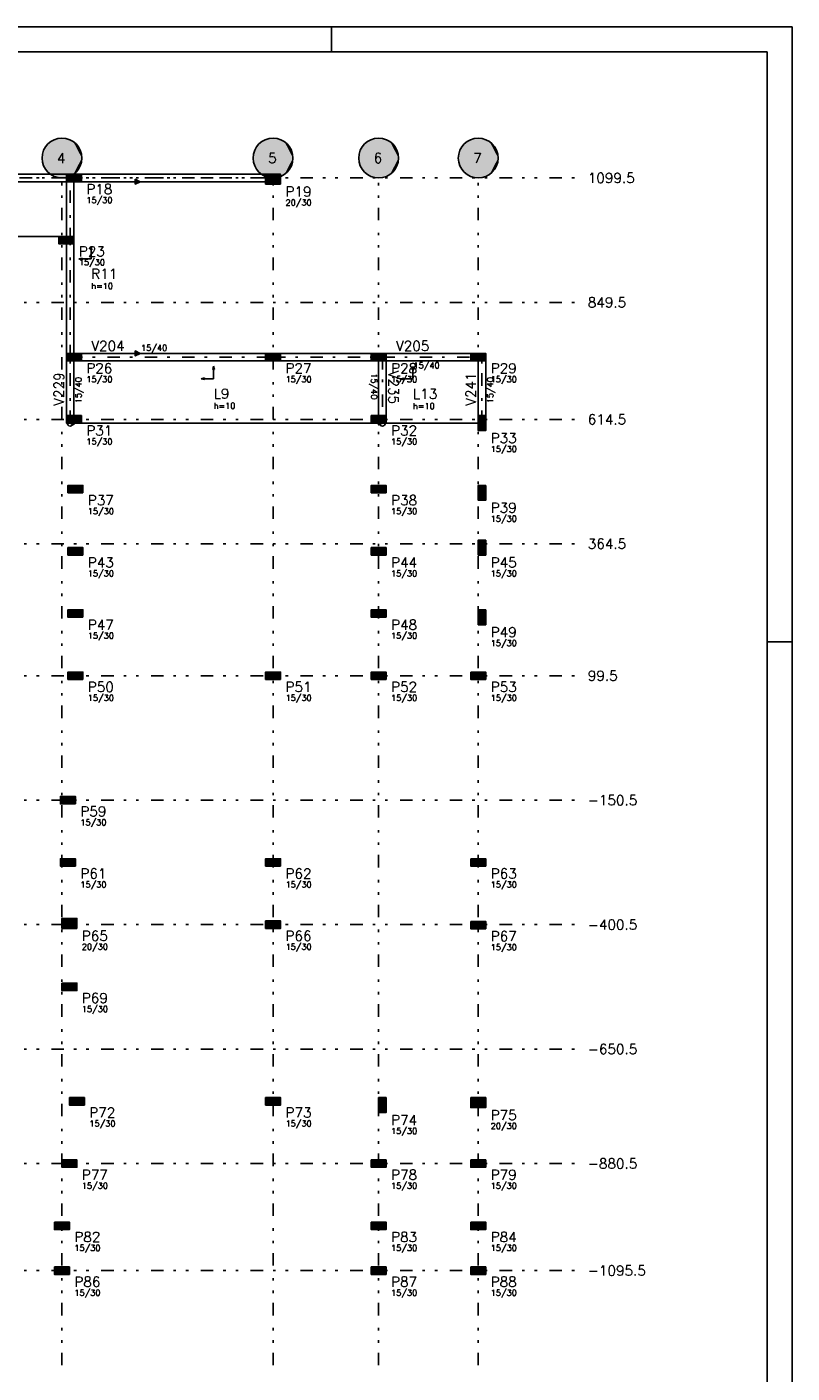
# Model space of a CAD drawing. Extents: x 0 to 119, y 0 to 84.
# Tile 7 of 7: x 88 to 119, y 30 to 84. Entities that reach past the tile are written whole.
import ezdxf

# ---------------------------------------------------------------- set-up
doc = ezdxf.new("R2010")
doc.units = 0
doc.header["$MEASUREMENT"] = 0
doc.linetypes.add('ESTILO_TQS_0003', pattern=[1.5, 0.5, -0.4, 0.1, -0.5])
doc.linetypes.add('ESTILO_TQS_0004', pattern=[2, 0.5, -0.4, 0.1, -0.4, 0.1, -0.5])
for name, color, linetype in [('1', 1, 'CONTINUOUS'), ('2', 2, 'CONTINUOUS'), ('3', 3, 'CONTINUOUS'), ('4', 4, 'CONTINUOUS'), ('6', 6, 'CONTINUOUS'), ('8', 8, 'CONTINUOUS'), ('9', 9, 'CONTINUOUS')]:
    doc.layers.add(name, color=color, linetype=linetype)
doc.styles.get("Standard").update_dxf_attribs({"font": 'ROMANS.SHX'})

msp = doc.modelspace()

# ---------------------------------------------------------------- linework, layer by layer
at = {"layer": '1', "linetype": 'Continuous'}
for points in [[(89.75626, 78.18257), (82.17626, 78.18257)], [(82.17626, 77.88257), (89.75626, 77.88257)], [(89.75626, 77.88257), (89.75626, 75.68257)], [(89.83126, 77.88257), (89.98126, 77.88257), (89.90626, 78.03257), (89.83126, 77.88257)], [(90.05626, 77.95757), (90.05626, 78.10757), (89.90626, 78.03257), (90.05626, 77.95757)], [(90.05626, 75.68257), (90.05626, 77.88257)], [(97.75626, 78.18257), (90.35626, 78.18257)], [(90.35626, 77.88257), (97.75626, 77.88257)], [(92.722927, 77.88257), (92.522927, 77.98257), (92.522927, 77.78257), (92.722927, 77.88257)], [(97.98126, 77.88257), (98.13126, 77.88257), (98.05626, 78.03257), (97.98126, 77.88257)], [(89.75626, 75.38257), (89.75626, 70.98257)], [(90.05626, 75.45757), (90.05626, 75.60757), (89.90626, 75.53257), (90.05626, 75.45757)], [(90.05626, 70.98257), (90.05626, 75.38257)], [(90.05626, 70.75757), (90.05626, 70.90757), (89.90626, 70.83257), (90.05626, 70.75757)], [(97.75626, 70.98257), (90.35626, 70.98257)], [(92.722927, 70.98257), (92.522927, 71.08257), (92.522927, 70.88257), (92.722927, 70.98257)], [(101.99626, 70.98257), (98.35626, 70.98257)], [(102.29626, 70.90757), (102.29626, 70.75757), (102.44626, 70.83257), (102.29626, 70.90757)], [(105.99626, 70.98257), (102.59626, 70.98257)], [(106.59626, 70.75757), (106.59626, 70.90757), (106.44626, 70.83257), (106.59626, 70.75757)], [(89.75626, 70.68257), (89.75626, 68.48257)], [(89.83126, 70.68257), (89.98126, 70.68257), (89.90626, 70.83257), (89.83126, 70.68257)], [(90.05626, 68.48257), (90.05626, 70.68257)], [(90.35626, 70.68257), (97.75626, 70.68257)], [(97.98126, 70.68257), (98.13126, 70.68257), (98.05626, 70.83257), (97.98126, 70.68257)], [(98.35626, 70.68257), (101.99626, 70.68257)], [(102.29626, 70.68257), (102.29626, 68.48257)], [(102.37126, 70.68257), (102.52126, 70.68257), (102.44626, 70.83257), (102.37126, 70.68257)], [(102.37126, 70.68257), (102.52126, 70.68257), (102.44626, 70.83257), (102.37126, 70.68257)], [(102.59626, 68.48257), (102.59626, 70.68257)], [(102.59626, 70.68257), (105.99626, 70.68257)], [(106.29626, 70.68257), (106.29626, 68.48257)], [(106.37126, 70.68257), (106.52126, 70.68257), (106.44626, 70.83257), (106.37126, 70.68257)], [(106.59626, 68.48257), (106.59626, 70.68257)], [(90.05626, 68.10757), (90.05626, 68.25757), (89.90626, 68.18257), (90.05626, 68.10757)], [(102.29626, 68.25757), (102.29626, 68.10757), (102.44626, 68.18257), (102.29626, 68.25757)], [(106.59626, 68.10757), (106.59626, 68.25757), (106.44626, 68.18257), (106.59626, 68.10757)]]:
    msp.add_lwpolyline(points, dxfattribs=at)
for centre in [(89.90626, 78.03257), (89.90626, 78.03257), (98.05626, 78.03257), (89.90626, 75.53257), (89.90626, 70.83257), (89.90626, 70.83257), (98.05626, 70.83257), (102.44626, 70.83257), (102.44626, 70.83257), (102.44626, 70.83257), (106.44626, 70.83257), (106.44626, 70.83257), (89.90626, 68.18257), (102.44626, 68.18257), (106.44626, 68.18257)]:
    msp.add_circle(centre, 0.12, dxfattribs=at)
at = {"layer": '2', "linetype": 'Continuous'}
for centre in [(89.57626, 78.83257), (98.05626, 78.83257), (102.29626, 78.83257), (106.29626, 78.83257)]:
    msp.add_circle(centre, 0.8, dxfattribs=at)
at = {"layer": '6', "linetype": 'Continuous'}
for points in [[(90.35626, 77.88257), (90.35626, 78.18257), (89.75626, 78.18257), (89.75626, 77.88257), (90.35626, 77.88257)], [(98.35626, 77.78257), (98.35626, 78.18257), (97.75626, 78.18257), (97.75626, 77.78257), (98.35626, 77.78257)], [(90.05626, 75.38257), (90.05626, 75.68257), (89.45626, 75.68257), (89.45626, 75.38257), (90.05626, 75.38257)], [(90.35626, 70.68257), (90.35626, 70.98257), (89.75626, 70.98257), (89.75626, 70.68257), (90.35626, 70.68257)], [(98.35626, 70.68257), (98.35626, 70.98257), (97.75626, 70.98257), (97.75626, 70.68257), (98.35626, 70.68257)], [(102.59626, 70.68257), (102.59626, 70.98257), (101.99626, 70.98257), (101.99626, 70.68257), (102.59626, 70.68257)], [(106.59626, 70.68257), (106.59626, 70.98257), (105.99626, 70.98257), (105.99626, 70.68257), (106.59626, 70.68257)], [(90.35626, 68.18257), (90.35626, 68.48257), (89.75626, 68.48257), (89.75626, 68.18257), (90.35626, 68.18257)], [(102.59626, 68.18257), (102.59626, 68.48257), (101.99626, 68.48257), (101.99626, 68.18257), (102.59626, 68.18257)], [(106.59626, 68.48257), (106.29626, 68.48257), (106.29626, 67.88257), (106.59626, 67.88257), (106.59626, 68.48257)], [(90.41626, 65.38257), (90.41626, 65.68257), (89.81626, 65.68257), (89.81626, 65.38257), (90.41626, 65.38257)], [(102.59626, 65.38257), (102.59626, 65.68257), (101.99626, 65.68257), (101.99626, 65.38257), (102.59626, 65.38257)], [(106.59626, 65.68257), (106.29626, 65.68257), (106.29626, 65.08257), (106.59626, 65.08257), (106.59626, 65.68257)], [(106.59626, 63.48257), (106.29626, 63.48257), (106.29626, 62.88257), (106.59626, 62.88257), (106.59626, 63.48257)], [(90.41626, 62.88257), (90.41626, 63.18257), (89.81626, 63.18257), (89.81626, 62.88257), (90.41626, 62.88257)], [(102.59626, 62.88257), (102.59626, 63.18257), (101.99626, 63.18257), (101.99626, 62.88257), (102.59626, 62.88257)], [(90.41626, 60.38257), (90.41626, 60.68257), (89.81626, 60.68257), (89.81626, 60.38257), (90.41626, 60.38257)], [(102.59626, 60.38257), (102.59626, 60.68257), (101.99626, 60.68257), (101.99626, 60.38257), (102.59626, 60.38257)], [(106.59626, 60.68257), (106.29626, 60.68257), (106.29626, 60.08257), (106.59626, 60.08257), (106.59626, 60.68257)], [(90.41626, 57.88257), (90.41626, 58.18257), (89.81626, 58.18257), (89.81626, 57.88257), (90.41626, 57.88257)], [(98.35626, 57.88257), (98.35626, 58.18257), (97.75626, 58.18257), (97.75626, 57.88257), (98.35626, 57.88257)], [(102.59626, 57.88257), (102.59626, 58.18257), (101.99626, 58.18257), (101.99626, 57.88257), (102.59626, 57.88257)], [(105.99626, 58.18257), (105.99626, 57.88257), (106.59626, 57.88257), (106.59626, 58.18257), (105.99626, 58.18257)], [(90.11626, 52.88257), (90.11626, 53.18257), (89.51626, 53.18257), (89.51626, 52.88257), (90.11626, 52.88257)], [(90.11626, 50.38257), (90.11626, 50.68257), (89.51626, 50.68257), (89.51626, 50.38257), (90.11626, 50.38257)], [(98.35626, 50.38257), (98.35626, 50.68257), (97.75626, 50.68257), (97.75626, 50.38257), (98.35626, 50.38257)], [(105.99626, 50.68257), (105.99626, 50.38257), (106.59626, 50.38257), (106.59626, 50.68257), (105.99626, 50.68257)], [(90.17626, 47.88257), (90.17626, 48.28257), (89.57626, 48.28257), (89.57626, 47.88257), (90.17626, 47.88257)], [(97.75626, 48.18257), (97.75626, 47.88257), (98.35626, 47.88257), (98.35626, 48.18257), (97.75626, 48.18257)], [(105.99626, 48.164934), (105.99626, 47.864934), (106.59626, 47.864934), (106.59626, 48.164934), (105.99626, 48.164934)], [(89.57626, 45.68257), (89.57626, 45.38257), (90.17626, 45.38257), (90.17626, 45.68257), (89.57626, 45.68257)], [(89.87626, 41.08257), (89.87626, 40.78257), (90.47626, 40.78257), (90.47626, 41.08257), (89.87626, 41.08257)], [(97.75626, 41.08257), (97.75626, 40.78257), (98.35626, 40.78257), (98.35626, 41.08257), (97.75626, 41.08257)], [(102.59626, 41.08257), (102.29626, 41.08257), (102.29626, 40.48257), (102.59626, 40.48257), (102.59626, 41.08257)], [(105.99626, 41.08257), (105.99626, 40.68257), (106.59626, 40.68257), (106.59626, 41.08257), (105.99626, 41.08257)], [(89.57626, 38.58257), (89.57626, 38.28257), (90.17626, 38.28257), (90.17626, 38.58257), (89.57626, 38.58257)], [(101.99626, 38.58257), (101.99626, 38.28257), (102.59626, 38.28257), (102.59626, 38.58257), (101.99626, 38.58257)], [(105.99626, 38.58257), (105.99626, 38.28257), (106.59626, 38.28257), (106.59626, 38.58257), (105.99626, 38.58257)], [(89.27626, 36.08257), (89.27626, 35.78257), (89.87626, 35.78257), (89.87626, 36.08257), (89.27626, 36.08257)], [(101.99626, 36.08257), (101.99626, 35.78257), (102.59626, 35.78257), (102.59626, 36.08257), (101.99626, 36.08257)], [(105.99626, 36.08257), (105.99626, 35.78257), (106.59626, 35.78257), (106.59626, 36.08257), (105.99626, 36.08257)], [(89.27626, 34.28257), (89.27626, 33.98257), (89.87626, 33.98257), (89.87626, 34.28257), (89.27626, 34.28257)], [(101.99626, 34.28257), (101.99626, 33.98257), (102.59626, 33.98257), (102.59626, 34.28257), (101.99626, 34.28257)], [(105.99626, 34.28257), (105.99626, 33.98257), (106.59626, 33.98257), (106.59626, 34.28257), (105.99626, 34.28257)]]:
    msp.add_lwpolyline(points, dxfattribs=at)
at = {"layer": '8', "linetype": 'Continuous'}
for p, q in [((0, 84.099998), (118.900002, 84.099998)), ((100.400002, 83.099998), (100.400002, 84.099998)), ((118.900002, 0), (118.900002, 84.099998)), ((2.5, 83.099998), (117.900002, 83.099998)), ((117.900002, 1), (117.900002, 83.099998)), ((90.05626, 78.03257), (90.05626, 78.03257)), ((90.05626, 77.88257), (98.05626, 77.88257)), ((98.05626, 77.98257), (98.05626, 77.98257)), ((73.69626, 75.68257), (89.75626, 75.68257)), ((89.75626, 75.53257), (89.75626, 75.53257)), ((90.752689, 75.279174), (90.7218, 75.146766)), ((90.752689, 75.279174), (90.783577, 75.146766)), ((90.252689, 74.779174), (90.385097, 74.810059)), ((90.252689, 74.779174), (90.385097, 74.748288)), ((90.385097, 74.748288), (90.385097, 74.810059)), ((90.385097, 74.779174), (90.752689, 74.779174)), ((90.7218, 75.146766), (90.783577, 75.146766)), ((90.752689, 75.146766), (90.752689, 74.779174)), ((90.05626, 70.98257), (98.05626, 70.98257)), ((90.05626, 70.83257), (90.05626, 70.83257)), ((95.66989, 70.46561), (95.639002, 70.333202)), ((95.639002, 70.333202), (95.700779, 70.333202)), ((95.66989, 70.46561), (95.700779, 70.333202)), ((95.66989, 70.333202), (95.66989, 69.96561)), ((98.05626, 70.83257), (98.05626, 70.83257)), ((102.29626, 70.83257), (102.29626, 70.83257)), ((103.674374, 70.455975), (103.643486, 70.323567)), ((103.643486, 70.323567), (103.705263, 70.323567)), ((103.674374, 70.455975), (103.705263, 70.323567)), ((103.674374, 70.323567), (103.674374, 69.955975)), ((106.29626, 70.83257), (106.29626, 70.83257)), ((95.16989, 69.96561), (95.302298, 69.996495)), ((95.16989, 69.96561), (95.302298, 69.934724)), ((95.302298, 69.934724), (95.302298, 69.996495)), ((95.302298, 69.96561), (95.66989, 69.96561)), ((103.174374, 69.955975), (103.306782, 69.986861)), ((103.174374, 69.955975), (103.306782, 69.92509)), ((103.306782, 69.92509), (103.306782, 69.986861)), ((103.306782, 69.955975), (103.674374, 69.955975)), ((90.05626, 68.33257), (90.05626, 68.33257)), ((90.05626, 68.18257), (102.29626, 68.18257)), ((102.29626, 68.33257), (102.29626, 68.33257)), ((102.59626, 68.18257), (106.29626, 68.18257)), ((106.44626, 68.18257), (106.44626, 68.18257)), ((90.11626, 65.53257), (90.11626, 65.53257)), ((102.29626, 65.53257), (102.29626, 65.53257)), ((106.44626, 65.38257), (106.44626, 65.38257)), ((90.11626, 63.03257), (90.11626, 63.03257)), ((102.29626, 63.03257), (102.29626, 63.03257)), ((106.44626, 63.18257), (106.44626, 63.18257)), ((90.11626, 60.53257), (90.11626, 60.53257)), ((102.29626, 60.53257), (102.29626, 60.53257)), ((106.44626, 60.38257), (106.44626, 60.38257)), ((117.900002, 59.400002), (118.900002, 59.400002)), ((90.11626, 58.03257), (90.11626, 58.03257)), ((98.05626, 58.03257), (98.05626, 58.03257)), ((102.29626, 58.03257), (102.29626, 58.03257)), ((106.29626, 58.03257), (106.29626, 58.03257)), ((89.81626, 53.03257), (89.81626, 53.03257)), ((89.81626, 50.53257), (89.81626, 50.53257)), ((98.05626, 50.53257), (98.05626, 50.53257)), ((106.29626, 50.53257), (106.29626, 50.53257)), ((89.87626, 48.08257), (89.87626, 48.08257)), ((98.05626, 48.03257), (98.05626, 48.03257)), ((106.29626, 48.014934), (106.29626, 48.014934)), ((89.87626, 45.53257), (89.87626, 45.53257)), ((90.17626, 40.93257), (90.17626, 40.93257)), ((98.05626, 40.93257), (98.05626, 40.93257)), ((102.44626, 40.78257), (102.44626, 40.78257)), ((106.29626, 40.88257), (106.29626, 40.88257)), ((89.87626, 38.43257), (89.87626, 38.43257)), ((102.29626, 38.43257), (102.29626, 38.43257)), ((106.29626, 38.43257), (106.29626, 38.43257)), ((89.57626, 35.93257), (89.57626, 35.93257)), ((102.29626, 35.93257), (102.29626, 35.93257)), ((106.29626, 35.93257), (106.29626, 35.93257)), ((89.57626, 34.13257), (89.57626, 34.13257)), ((102.29626, 34.13257), (102.29626, 34.13257)), ((106.29626, 34.13257), (106.29626, 34.13257))]:
    msp.add_line(p, q, dxfattribs=at)
at = {"layer": '8', "linetype": 'ESTILO_TQS_0004'}
for p, q in [((61.15626, 78.03257), (110.29626, 78.03257)), ((89.57626, 30.33257), (89.57626, 78.03257)), ((98.05626, 30.33257), (98.05626, 78.03257)), ((102.29626, 30.33257), (102.29626, 78.03257)), ((106.29626, 30.33257), (106.29626, 78.03257)), ((61.15626, 73.03257), (110.29626, 73.03257)), ((61.15626, 68.33257), (110.29626, 68.33257)), ((61.15626, 63.33257), (110.29626, 63.33257)), ((61.15626, 58.03257), (110.29626, 58.03257)), ((61.15626, 53.03257), (110.29626, 53.03257)), ((61.15626, 48.03257), (110.29626, 48.03257)), ((61.15626, 43.03257), (110.29626, 43.03257)), ((61.15626, 38.43257), (110.29626, 38.43257)), ((61.15626, 34.13257), (110.29626, 34.13257))]:
    msp.add_line(p, q, dxfattribs=at)
at = {"layer": '8', "linetype": 'ESTILO_TQS_0003'}
for p, q in [((81.87626, 78.03257), (89.90626, 78.03257)), ((89.90626, 75.53257), (89.90626, 78.03257)), ((89.90626, 78.03257), (98.05626, 78.03257)), ((89.90626, 70.83257), (89.90626, 75.53257)), ((89.90626, 68.18257), (89.90626, 70.83257)), ((89.90626, 70.83257), (98.05626, 70.83257)), ((98.05626, 70.83257), (102.44626, 70.83257)), ((102.44626, 70.83257), (102.44626, 68.18257)), ((102.44626, 70.83257), (106.44626, 70.83257)), ((106.44626, 68.18257), (106.44626, 70.83257))]:
    msp.add_line(p, q, dxfattribs=at)
at = {"layer": '9', "linetype": 'Continuous'}
for points in [[(90.37626, 78.83257), (89.208208, 79.542878), (89.114916, 79.486146)], [(90.37626, 78.83257), (89.308356, 79.586379), (89.208208, 79.542878)], [(90.37626, 78.83257), (89.413495, 79.615837), (89.308356, 79.586379)], [(90.37626, 78.83257), (89.521666, 79.630705), (89.413495, 79.615837)], [(90.37626, 78.83257), (89.630854, 79.630705), (89.521666, 79.630705)], [(90.37626, 78.83257), (89.739025, 79.615837), (89.630854, 79.630705)], [(90.37626, 78.83257), (89.844164, 79.586379), (89.739025, 79.615837)], [(90.37626, 78.83257), (89.944312, 79.542878), (89.844164, 79.586379)], [(90.37626, 78.83257), (90.037604, 79.486146), (89.944312, 79.542878)], [(98.85626, 78.83257), (97.688208, 79.542878), (97.594916, 79.486146)], [(98.85626, 78.83257), (97.788356, 79.586379), (97.688208, 79.542878)], [(98.85626, 78.83257), (97.893495, 79.615837), (97.788356, 79.586379)], [(98.85626, 78.83257), (98.001666, 79.630705), (97.893495, 79.615837)], [(98.85626, 78.83257), (98.110854, 79.630705), (98.001666, 79.630705)], [(98.85626, 78.83257), (98.219025, 79.615837), (98.110854, 79.630705)], [(98.85626, 78.83257), (98.324164, 79.586379), (98.219025, 79.615837)], [(98.85626, 78.83257), (98.424312, 79.542878), (98.324164, 79.586379)], [(98.85626, 78.83257), (98.517604, 79.486146), (98.424312, 79.542878)], [(103.09626, 78.83257), (101.928208, 79.542878), (101.834916, 79.486146)], [(103.09626, 78.83257), (102.028356, 79.586379), (101.928208, 79.542878)], [(103.09626, 78.83257), (102.133495, 79.615837), (102.028356, 79.586379)], [(103.09626, 78.83257), (102.241666, 79.630705), (102.133495, 79.615837)], [(103.09626, 78.83257), (102.350854, 79.630705), (102.241666, 79.630705)], [(103.09626, 78.83257), (102.459025, 79.615837), (102.350854, 79.630705)], [(103.09626, 78.83257), (102.564164, 79.586379), (102.459025, 79.615837)], [(103.09626, 78.83257), (102.664312, 79.542878), (102.564164, 79.586379)], [(103.09626, 78.83257), (102.757604, 79.486146), (102.664312, 79.542878)], [(107.09626, 78.83257), (105.928208, 79.542878), (105.834916, 79.486146)], [(107.09626, 78.83257), (106.028356, 79.586379), (105.928208, 79.542878)], [(107.09626, 78.83257), (106.133495, 79.615837), (106.028356, 79.586379)], [(107.09626, 78.83257), (106.241666, 79.630705), (106.133495, 79.615837)], [(107.09626, 78.83257), (106.350854, 79.630705), (106.241666, 79.630705)], [(107.09626, 78.83257), (106.459025, 79.615837), (106.350854, 79.630705)], [(107.09626, 78.83257), (106.564164, 79.586379), (106.459025, 79.615837)], [(107.09626, 78.83257), (106.664312, 79.542878), (106.564164, 79.586379)], [(107.09626, 78.83257), (106.757604, 79.486146), (106.664312, 79.542878)], [(90.37626, 78.83257), (88.805926, 79.048407), (88.783711, 78.941503)], [(90.37626, 78.83257), (88.842491, 79.151291), (88.805926, 79.048407)], [(90.37626, 78.83257), (88.892724, 79.248237), (88.842491, 79.151291)], [(90.37626, 78.83257), (88.955691, 79.33744), (88.892724, 79.248237)], [(90.37626, 78.83257), (89.030217, 79.417239), (88.955691, 79.33744)], [(90.37626, 78.83257), (89.114916, 79.486146), (89.030217, 79.417239)], [(90.37626, 78.83257), (90.122303, 79.417239), (90.037604, 79.486146)], [(90.37626, 78.83257), (90.196829, 79.33744), (90.122303, 79.417239)], [(90.37626, 78.83257), (90.259796, 79.248237), (90.196829, 79.33744)], [(90.37626, 78.83257), (90.310029, 79.151291), (90.259796, 79.248237)], [(90.37626, 78.83257), (90.346594, 79.048407), (90.310029, 79.151291)], [(90.37626, 78.83257), (90.368809, 78.941503), (90.346594, 79.048407)], [(98.85626, 78.83257), (97.285926, 79.048407), (97.263711, 78.941503)], [(98.85626, 78.83257), (97.322491, 79.151291), (97.285926, 79.048407)], [(98.85626, 78.83257), (97.372724, 79.248237), (97.322491, 79.151291)], [(98.85626, 78.83257), (97.435691, 79.33744), (97.372724, 79.248237)], [(98.85626, 78.83257), (97.510217, 79.417239), (97.435691, 79.33744)], [(98.85626, 78.83257), (97.594916, 79.486146), (97.510217, 79.417239)], [(98.85626, 78.83257), (98.602303, 79.417239), (98.517604, 79.486146)], [(98.85626, 78.83257), (98.676829, 79.33744), (98.602303, 79.417239)], [(98.85626, 78.83257), (98.739796, 79.248237), (98.676829, 79.33744)], [(98.85626, 78.83257), (98.790029, 79.151291), (98.739796, 79.248237)], [(98.85626, 78.83257), (98.826594, 79.048407), (98.790029, 79.151291)], [(98.85626, 78.83257), (98.848809, 78.941503), (98.826594, 79.048407)], [(103.09626, 78.83257), (101.525926, 79.048407), (101.503711, 78.941503)], [(103.09626, 78.83257), (101.562491, 79.151291), (101.525926, 79.048407)], [(103.09626, 78.83257), (101.612724, 79.248237), (101.562491, 79.151291)], [(103.09626, 78.83257), (101.675691, 79.33744), (101.612724, 79.248237)], [(103.09626, 78.83257), (101.750217, 79.417239), (101.675691, 79.33744)], [(103.09626, 78.83257), (101.834916, 79.486146), (101.750217, 79.417239)], [(103.09626, 78.83257), (102.842303, 79.417239), (102.757604, 79.486146)], [(103.09626, 78.83257), (102.916829, 79.33744), (102.842303, 79.417239)], [(103.09626, 78.83257), (102.979796, 79.248237), (102.916829, 79.33744)], [(103.09626, 78.83257), (103.030029, 79.151291), (102.979796, 79.248237)], [(103.09626, 78.83257), (103.066594, 79.048407), (103.030029, 79.151291)], [(103.09626, 78.83257), (103.088809, 78.941503), (103.066594, 79.048407)], [(107.09626, 78.83257), (105.525926, 79.048407), (105.503711, 78.941503)], [(107.09626, 78.83257), (105.562491, 79.151291), (105.525926, 79.048407)], [(107.09626, 78.83257), (105.612724, 79.248237), (105.562491, 79.151291)], [(107.09626, 78.83257), (105.675691, 79.33744), (105.612724, 79.248237)], [(107.09626, 78.83257), (105.750217, 79.417239), (105.675691, 79.33744)], [(107.09626, 78.83257), (105.834916, 79.486146), (105.750217, 79.417239)], [(107.09626, 78.83257), (106.842303, 79.417239), (106.757604, 79.486146)], [(107.09626, 78.83257), (106.916829, 79.33744), (106.842303, 79.417239)], [(107.09626, 78.83257), (106.979796, 79.248237), (106.916829, 79.33744)], [(107.09626, 78.83257), (107.030029, 79.151291), (106.979796, 79.248237)], [(107.09626, 78.83257), (107.066594, 79.048407), (107.030029, 79.151291)], [(107.09626, 78.83257), (107.088809, 78.941503), (107.066594, 79.048407)], [(90.37626, 78.83257), (88.783711, 78.941503), (88.77626, 78.83257)], [(90.37626, 78.83257), (88.77626, 78.83257), (88.783711, 78.723637)], [(90.37626, 78.83257), (88.783711, 78.723637), (88.805926, 78.616733)], [(90.37626, 78.83257), (88.805926, 78.616733), (88.842491, 78.513849)], [(90.37626, 78.83257), (88.842491, 78.513849), (88.892724, 78.416903)], [(90.37626, 78.83257), (88.892724, 78.416903), (88.955691, 78.3277)], [(90.37626, 78.83257), (88.955691, 78.3277), (89.030217, 78.247901)], [(90.37626, 78.83257), (89.030217, 78.247901), (89.114916, 78.178994)], [(90.37626, 78.83257), (89.114916, 78.178994), (89.208208, 78.122262)], [(90.37626, 78.83257), (89.208208, 78.122262), (89.308356, 78.078761)], [(90.37626, 78.83257), (89.308356, 78.078761), (89.413495, 78.049303)], [(90.37626, 78.83257), (89.413495, 78.049303), (89.521666, 78.034435)], [(90.37626, 78.83257), (89.521666, 78.034435), (89.630854, 78.034435)], [(90.37626, 78.83257), (89.630854, 78.034435), (89.739025, 78.049303)], [(90.37626, 78.83257), (89.739025, 78.049303), (89.844164, 78.078761)], [(90.37626, 78.83257), (89.844164, 78.078761), (89.944312, 78.122262)], [(90.37626, 78.83257), (89.944312, 78.122262), (90.037604, 78.178994)], [(90.37626, 78.83257), (90.037604, 78.178994), (90.122303, 78.247901)], [(90.37626, 78.83257), (90.122303, 78.247901), (90.196829, 78.3277)], [(90.37626, 78.83257), (90.196829, 78.3277), (90.259796, 78.416903)], [(90.37626, 78.83257), (90.259796, 78.416903), (90.310029, 78.513849)], [(90.37626, 78.83257), (90.310029, 78.513849), (90.346594, 78.616733)], [(90.37626, 78.83257), (90.346594, 78.616733), (90.368809, 78.723637)], [(90.37626, 78.83257), (90.368809, 78.723637), (90.37626, 78.83257)], [(98.85626, 78.83257), (97.263711, 78.941503), (97.25626, 78.83257)], [(98.85626, 78.83257), (97.25626, 78.83257), (97.263711, 78.723637)], [(98.85626, 78.83257), (97.263711, 78.723637), (97.285926, 78.616733)], [(98.85626, 78.83257), (97.285926, 78.616733), (97.322491, 78.513849)], [(98.85626, 78.83257), (97.322491, 78.513849), (97.372724, 78.416903)], [(98.85626, 78.83257), (97.372724, 78.416903), (97.435691, 78.3277)], [(98.85626, 78.83257), (97.435691, 78.3277), (97.510217, 78.247901)], [(98.85626, 78.83257), (97.510217, 78.247901), (97.594916, 78.178994)], [(98.85626, 78.83257), (97.594916, 78.178994), (97.688208, 78.122262)], [(98.85626, 78.83257), (97.688208, 78.122262), (97.788356, 78.078761)], [(98.85626, 78.83257), (97.788356, 78.078761), (97.893495, 78.049303)], [(98.85626, 78.83257), (97.893495, 78.049303), (98.001666, 78.034435)], [(98.85626, 78.83257), (98.001666, 78.034435), (98.110854, 78.034435)], [(98.85626, 78.83257), (98.110854, 78.034435), (98.219025, 78.049303)], [(98.85626, 78.83257), (98.219025, 78.049303), (98.324164, 78.078761)], [(98.85626, 78.83257), (98.324164, 78.078761), (98.424312, 78.122262)], [(98.85626, 78.83257), (98.424312, 78.122262), (98.517604, 78.178994)], [(98.85626, 78.83257), (98.517604, 78.178994), (98.602303, 78.247901)], [(98.85626, 78.83257), (98.602303, 78.247901), (98.676829, 78.3277)], [(98.85626, 78.83257), (98.676829, 78.3277), (98.739796, 78.416903)], [(98.85626, 78.83257), (98.739796, 78.416903), (98.790029, 78.513849)], [(98.85626, 78.83257), (98.790029, 78.513849), (98.826594, 78.616733)], [(98.85626, 78.83257), (98.826594, 78.616733), (98.848809, 78.723637)], [(98.85626, 78.83257), (98.848809, 78.723637), (98.85626, 78.83257)], [(103.09626, 78.83257), (101.503711, 78.941503), (101.49626, 78.83257)], [(103.09626, 78.83257), (101.49626, 78.83257), (101.503711, 78.723637)], [(103.09626, 78.83257), (101.503711, 78.723637), (101.525926, 78.616733)], [(103.09626, 78.83257), (101.525926, 78.616733), (101.562491, 78.513849)], [(103.09626, 78.83257), (101.562491, 78.513849), (101.612724, 78.416903)], [(103.09626, 78.83257), (101.612724, 78.416903), (101.675691, 78.3277)], [(103.09626, 78.83257), (101.675691, 78.3277), (101.750217, 78.247901)], [(103.09626, 78.83257), (101.750217, 78.247901), (101.834916, 78.178994)], [(103.09626, 78.83257), (101.834916, 78.178994), (101.928208, 78.122262)], [(103.09626, 78.83257), (101.928208, 78.122262), (102.028356, 78.078761)], [(103.09626, 78.83257), (102.028356, 78.078761), (102.133495, 78.049303)], [(103.09626, 78.83257), (102.133495, 78.049303), (102.241666, 78.034435)], [(103.09626, 78.83257), (102.241666, 78.034435), (102.350854, 78.034435)], [(103.09626, 78.83257), (102.350854, 78.034435), (102.459025, 78.049303)], [(103.09626, 78.83257), (102.459025, 78.049303), (102.564164, 78.078761)], [(103.09626, 78.83257), (102.564164, 78.078761), (102.664312, 78.122262)], [(103.09626, 78.83257), (102.664312, 78.122262), (102.757604, 78.178994)], [(103.09626, 78.83257), (102.757604, 78.178994), (102.842303, 78.247901)], [(103.09626, 78.83257), (102.842303, 78.247901), (102.916829, 78.3277)], [(103.09626, 78.83257), (102.916829, 78.3277), (102.979796, 78.416903)], [(103.09626, 78.83257), (102.979796, 78.416903), (103.030029, 78.513849)], [(103.09626, 78.83257), (103.030029, 78.513849), (103.066594, 78.616733)], [(103.09626, 78.83257), (103.066594, 78.616733), (103.088809, 78.723637)], [(103.09626, 78.83257), (103.088809, 78.723637), (103.09626, 78.83257)], [(107.09626, 78.83257), (105.503711, 78.941503), (105.49626, 78.83257)], [(107.09626, 78.83257), (105.49626, 78.83257), (105.503711, 78.723637)], [(107.09626, 78.83257), (105.503711, 78.723637), (105.525926, 78.616733)], [(107.09626, 78.83257), (105.525926, 78.616733), (105.562491, 78.513849)], [(107.09626, 78.83257), (105.562491, 78.513849), (105.612724, 78.416903)], [(107.09626, 78.83257), (105.612724, 78.416903), (105.675691, 78.3277)], [(107.09626, 78.83257), (105.675691, 78.3277), (105.750217, 78.247901)], [(107.09626, 78.83257), (105.750217, 78.247901), (105.834916, 78.178994)], [(107.09626, 78.83257), (105.834916, 78.178994), (105.928208, 78.122262)], [(107.09626, 78.83257), (105.928208, 78.122262), (106.028356, 78.078761)], [(107.09626, 78.83257), (106.028356, 78.078761), (106.133495, 78.049303)], [(107.09626, 78.83257), (106.133495, 78.049303), (106.241666, 78.034435)], [(107.09626, 78.83257), (106.241666, 78.034435), (106.350854, 78.034435)], [(107.09626, 78.83257), (106.350854, 78.034435), (106.459025, 78.049303)], [(107.09626, 78.83257), (106.459025, 78.049303), (106.564164, 78.078761)], [(107.09626, 78.83257), (106.564164, 78.078761), (106.664312, 78.122262)], [(107.09626, 78.83257), (106.664312, 78.122262), (106.757604, 78.178994)], [(107.09626, 78.83257), (106.757604, 78.178994), (106.842303, 78.247901)], [(107.09626, 78.83257), (106.842303, 78.247901), (106.916829, 78.3277)], [(107.09626, 78.83257), (106.916829, 78.3277), (106.979796, 78.416903)], [(107.09626, 78.83257), (106.979796, 78.416903), (107.030029, 78.513849)], [(107.09626, 78.83257), (107.030029, 78.513849), (107.066594, 78.616733)], [(107.09626, 78.83257), (107.066594, 78.616733), (107.088809, 78.723637)], [(107.09626, 78.83257), (107.088809, 78.723637), (107.09626, 78.83257)], [(90.35626, 77.88257), (90.35626, 78.18257), (89.75626, 78.18257)], [(90.35626, 77.88257), (89.75626, 78.18257), (89.75626, 77.88257)], [(90.35626, 77.88257), (89.75626, 77.88257), (90.35626, 77.88257)], [(89.83126, 77.88257), (89.98126, 77.88257), (89.90626, 78.03257)], [(89.83126, 77.88257), (89.90626, 78.03257), (89.83126, 77.88257)], [(90.05626, 77.95757), (90.05626, 78.10757), (89.90626, 78.03257)], [(90.05626, 77.95757), (89.90626, 78.03257), (90.05626, 77.95757)], [(92.722927, 77.88257), (92.522927, 77.98257), (92.522927, 77.78257)], [(92.722927, 77.88257), (92.522927, 77.78257), (92.722927, 77.88257)], [(98.35626, 77.78257), (98.35626, 78.18257), (97.75626, 78.18257)], [(98.35626, 77.78257), (97.75626, 78.18257), (97.75626, 77.78257)], [(97.98126, 77.88257), (98.13126, 77.88257), (98.05626, 78.03257)], [(97.98126, 77.88257), (98.05626, 78.03257), (97.98126, 77.88257)], [(98.35626, 77.78257), (97.75626, 77.78257), (98.35626, 77.78257)], [(90.05626, 75.38257), (90.05626, 75.68257), (89.45626, 75.68257)], [(90.05626, 75.38257), (89.45626, 75.68257), (89.45626, 75.38257)], [(90.05626, 75.38257), (89.45626, 75.38257), (90.05626, 75.38257)], [(90.05626, 75.45757), (90.05626, 75.60757), (89.90626, 75.53257)], [(90.05626, 75.45757), (89.90626, 75.53257), (90.05626, 75.45757)], [(90.35626, 70.68257), (90.35626, 70.98257), (89.75626, 70.98257)], [(90.35626, 70.68257), (89.75626, 70.98257), (89.75626, 70.68257)], [(90.05626, 70.75757), (90.05626, 70.90757), (89.90626, 70.83257)], [(92.722927, 70.98257), (92.522927, 71.08257), (92.522927, 70.88257)], [(92.722927, 70.98257), (92.522927, 70.88257), (92.722927, 70.98257)], [(98.35626, 70.68257), (98.35626, 70.98257), (97.75626, 70.98257)], [(98.35626, 70.68257), (97.75626, 70.98257), (97.75626, 70.68257)], [(102.59626, 70.68257), (102.59626, 70.98257), (101.99626, 70.98257)], [(102.59626, 70.68257), (101.99626, 70.98257), (101.99626, 70.68257)], [(102.29626, 70.90757), (102.29626, 70.75757), (102.44626, 70.83257)], [(102.29626, 70.90757), (102.44626, 70.83257), (102.29626, 70.90757)], [(106.59626, 70.68257), (106.59626, 70.98257), (105.99626, 70.98257)], [(106.59626, 70.68257), (105.99626, 70.98257), (105.99626, 70.68257)], [(106.59626, 70.75757), (106.59626, 70.90757), (106.44626, 70.83257)], [(90.35626, 70.68257), (89.75626, 70.68257), (90.35626, 70.68257)], [(89.83126, 70.68257), (89.98126, 70.68257), (89.90626, 70.83257)], [(89.83126, 70.68257), (89.90626, 70.83257), (89.83126, 70.68257)], [(90.05626, 70.75757), (89.90626, 70.83257), (90.05626, 70.75757)], [(98.35626, 70.68257), (97.75626, 70.68257), (98.35626, 70.68257)], [(97.98126, 70.68257), (98.13126, 70.68257), (98.05626, 70.83257)], [(97.98126, 70.68257), (98.05626, 70.83257), (97.98126, 70.68257)], [(102.59626, 70.68257), (101.99626, 70.68257), (102.59626, 70.68257)], [(102.37126, 70.68257), (102.52126, 70.68257), (102.44626, 70.83257)], [(102.37126, 70.68257), (102.44626, 70.83257), (102.37126, 70.68257)], [(102.37126, 70.68257), (102.52126, 70.68257), (102.44626, 70.83257)], [(102.37126, 70.68257), (102.44626, 70.83257), (102.37126, 70.68257)], [(106.59626, 70.68257), (105.99626, 70.68257), (106.59626, 70.68257)], [(106.37126, 70.68257), (106.52126, 70.68257), (106.44626, 70.83257)], [(106.37126, 70.68257), (106.44626, 70.83257), (106.37126, 70.68257)], [(106.59626, 70.75757), (106.44626, 70.83257), (106.59626, 70.75757)], [(90.35626, 68.18257), (90.35626, 68.48257), (89.75626, 68.48257)], [(90.35626, 68.18257), (89.75626, 68.48257), (89.75626, 68.18257)], [(90.35626, 68.18257), (89.75626, 68.18257), (90.35626, 68.18257)], [(90.05626, 68.10757), (90.05626, 68.25757), (89.90626, 68.18257)], [(90.05626, 68.10757), (89.90626, 68.18257), (90.05626, 68.10757)], [(102.59626, 68.18257), (102.59626, 68.48257), (101.99626, 68.48257)], [(102.59626, 68.18257), (101.99626, 68.48257), (101.99626, 68.18257)], [(102.59626, 68.18257), (101.99626, 68.18257), (102.59626, 68.18257)], [(102.29626, 68.25757), (102.29626, 68.10757), (102.44626, 68.18257)], [(102.29626, 68.25757), (102.44626, 68.18257), (102.29626, 68.25757)], [(106.59626, 68.48257), (106.29626, 68.48257), (106.29626, 67.88257)], [(106.59626, 68.48257), (106.29626, 67.88257), (106.59626, 67.88257)], [(106.59626, 68.10757), (106.59626, 68.25757), (106.44626, 68.18257)], [(106.59626, 68.10757), (106.44626, 68.18257), (106.59626, 68.10757)], [(106.59626, 68.48257), (106.59626, 67.88257), (106.59626, 68.48257)], [(90.41626, 65.38257), (90.41626, 65.68257), (89.81626, 65.68257)], [(90.41626, 65.38257), (89.81626, 65.68257), (89.81626, 65.38257)], [(102.59626, 65.38257), (102.59626, 65.68257), (101.99626, 65.68257)], [(102.59626, 65.38257), (101.99626, 65.68257), (101.99626, 65.38257)], [(106.59626, 65.68257), (106.29626, 65.68257), (106.29626, 65.08257)], [(106.59626, 65.68257), (106.29626, 65.08257), (106.59626, 65.08257)], [(106.59626, 65.68257), (106.59626, 65.08257), (106.59626, 65.68257)], [(90.41626, 65.38257), (89.81626, 65.38257), (90.41626, 65.38257)], [(102.59626, 65.38257), (101.99626, 65.38257), (102.59626, 65.38257)], [(106.59626, 63.48257), (106.29626, 63.48257), (106.29626, 62.88257)], [(106.59626, 63.48257), (106.29626, 62.88257), (106.59626, 62.88257)], [(106.59626, 63.48257), (106.59626, 62.88257), (106.59626, 63.48257)], [(90.41626, 62.88257), (90.41626, 63.18257), (89.81626, 63.18257)], [(90.41626, 62.88257), (89.81626, 63.18257), (89.81626, 62.88257)], [(90.41626, 62.88257), (89.81626, 62.88257), (90.41626, 62.88257)], [(102.59626, 62.88257), (102.59626, 63.18257), (101.99626, 63.18257)], [(102.59626, 62.88257), (101.99626, 63.18257), (101.99626, 62.88257)], [(102.59626, 62.88257), (101.99626, 62.88257), (102.59626, 62.88257)], [(90.41626, 60.38257), (90.41626, 60.68257), (89.81626, 60.68257)], [(90.41626, 60.38257), (89.81626, 60.68257), (89.81626, 60.38257)], [(102.59626, 60.38257), (102.59626, 60.68257), (101.99626, 60.68257)], [(102.59626, 60.38257), (101.99626, 60.68257), (101.99626, 60.38257)], [(106.59626, 60.68257), (106.29626, 60.68257), (106.29626, 60.08257)], [(106.59626, 60.68257), (106.29626, 60.08257), (106.59626, 60.08257)], [(106.59626, 60.68257), (106.59626, 60.08257), (106.59626, 60.68257)], [(90.41626, 60.38257), (89.81626, 60.38257), (90.41626, 60.38257)], [(102.59626, 60.38257), (101.99626, 60.38257), (102.59626, 60.38257)], [(90.41626, 57.88257), (90.41626, 58.18257), (89.81626, 58.18257)], [(90.41626, 57.88257), (89.81626, 58.18257), (89.81626, 57.88257)], [(90.41626, 57.88257), (89.81626, 57.88257), (90.41626, 57.88257)], [(98.35626, 57.88257), (98.35626, 58.18257), (97.75626, 58.18257)], [(98.35626, 57.88257), (97.75626, 58.18257), (97.75626, 57.88257)], [(98.35626, 57.88257), (97.75626, 57.88257), (98.35626, 57.88257)], [(102.59626, 57.88257), (102.59626, 58.18257), (101.99626, 58.18257)], [(102.59626, 57.88257), (101.99626, 58.18257), (101.99626, 57.88257)], [(102.59626, 57.88257), (101.99626, 57.88257), (102.59626, 57.88257)], [(105.99626, 58.18257), (105.99626, 57.88257), (106.59626, 57.88257)], [(105.99626, 58.18257), (106.59626, 57.88257), (106.59626, 58.18257)], [(105.99626, 58.18257), (106.59626, 58.18257), (105.99626, 58.18257)], [(90.11626, 52.88257), (90.11626, 53.18257), (89.51626, 53.18257)], [(90.11626, 52.88257), (89.51626, 53.18257), (89.51626, 52.88257)], [(90.11626, 52.88257), (89.51626, 52.88257), (90.11626, 52.88257)], [(90.11626, 50.38257), (90.11626, 50.68257), (89.51626, 50.68257)], [(90.11626, 50.38257), (89.51626, 50.68257), (89.51626, 50.38257)], [(90.11626, 50.38257), (89.51626, 50.38257), (90.11626, 50.38257)], [(98.35626, 50.38257), (98.35626, 50.68257), (97.75626, 50.68257)], [(98.35626, 50.38257), (97.75626, 50.68257), (97.75626, 50.38257)], [(98.35626, 50.38257), (97.75626, 50.38257), (98.35626, 50.38257)], [(105.99626, 50.68257), (105.99626, 50.38257), (106.59626, 50.38257)], [(105.99626, 50.68257), (106.59626, 50.38257), (106.59626, 50.68257)], [(105.99626, 50.68257), (106.59626, 50.68257), (105.99626, 50.68257)], [(90.17626, 47.88257), (90.17626, 48.28257), (89.57626, 48.28257)], [(90.17626, 47.88257), (89.57626, 48.28257), (89.57626, 47.88257)], [(97.75626, 48.18257), (97.75626, 47.88257), (98.35626, 47.88257)], [(97.75626, 48.18257), (98.35626, 47.88257), (98.35626, 48.18257)], [(97.75626, 48.18257), (98.35626, 48.18257), (97.75626, 48.18257)], [(105.99626, 48.164934), (105.99626, 47.864934), (106.59626, 47.864934)], [(105.99626, 48.164934), (106.59626, 47.864934), (106.59626, 48.164934)], [(105.99626, 48.164934), (106.59626, 48.164934), (105.99626, 48.164934)], [(90.17626, 47.88257), (89.57626, 47.88257), (90.17626, 47.88257)], [(89.57626, 45.68257), (89.57626, 45.38257), (90.17626, 45.38257)], [(89.57626, 45.68257), (90.17626, 45.38257), (90.17626, 45.68257)], [(89.57626, 45.68257), (90.17626, 45.68257), (89.57626, 45.68257)], [(89.87626, 41.08257), (89.87626, 40.78257), (90.47626, 40.78257)], [(89.87626, 41.08257), (90.47626, 40.78257), (90.47626, 41.08257)], [(89.87626, 41.08257), (90.47626, 41.08257), (89.87626, 41.08257)], [(97.75626, 41.08257), (97.75626, 40.78257), (98.35626, 40.78257)], [(97.75626, 41.08257), (98.35626, 40.78257), (98.35626, 41.08257)], [(97.75626, 41.08257), (98.35626, 41.08257), (97.75626, 41.08257)], [(102.59626, 41.08257), (102.29626, 41.08257), (102.29626, 40.48257)], [(102.59626, 41.08257), (102.29626, 40.48257), (102.59626, 40.48257)], [(102.59626, 41.08257), (102.59626, 40.48257), (102.59626, 41.08257)], [(105.99626, 41.08257), (105.99626, 40.68257), (106.59626, 40.68257)], [(105.99626, 41.08257), (106.59626, 40.68257), (106.59626, 41.08257)], [(105.99626, 41.08257), (106.59626, 41.08257), (105.99626, 41.08257)], [(89.57626, 38.58257), (89.57626, 38.28257), (90.17626, 38.28257)], [(89.57626, 38.58257), (90.17626, 38.28257), (90.17626, 38.58257)], [(89.57626, 38.58257), (90.17626, 38.58257), (89.57626, 38.58257)], [(101.99626, 38.58257), (101.99626, 38.28257), (102.59626, 38.28257)], [(101.99626, 38.58257), (102.59626, 38.28257), (102.59626, 38.58257)], [(101.99626, 38.58257), (102.59626, 38.58257), (101.99626, 38.58257)], [(105.99626, 38.58257), (105.99626, 38.28257), (106.59626, 38.28257)], [(105.99626, 38.58257), (106.59626, 38.28257), (106.59626, 38.58257)], [(105.99626, 38.58257), (106.59626, 38.58257), (105.99626, 38.58257)], [(89.27626, 36.08257), (89.27626, 35.78257), (89.87626, 35.78257)], [(89.27626, 36.08257), (89.87626, 35.78257), (89.87626, 36.08257)], [(89.27626, 36.08257), (89.87626, 36.08257), (89.27626, 36.08257)], [(101.99626, 36.08257), (101.99626, 35.78257), (102.59626, 35.78257)], [(101.99626, 36.08257), (102.59626, 35.78257), (102.59626, 36.08257)], [(101.99626, 36.08257), (102.59626, 36.08257), (101.99626, 36.08257)], [(105.99626, 36.08257), (105.99626, 35.78257), (106.59626, 35.78257)], [(105.99626, 36.08257), (106.59626, 35.78257), (106.59626, 36.08257)], [(105.99626, 36.08257), (106.59626, 36.08257), (105.99626, 36.08257)], [(89.27626, 34.28257), (89.27626, 33.98257), (89.87626, 33.98257)], [(89.27626, 34.28257), (89.87626, 33.98257), (89.87626, 34.28257)], [(89.27626, 34.28257), (89.87626, 34.28257), (89.27626, 34.28257)], [(101.99626, 34.28257), (101.99626, 33.98257), (102.59626, 33.98257)], [(101.99626, 34.28257), (102.59626, 33.98257), (102.59626, 34.28257)], [(101.99626, 34.28257), (102.59626, 34.28257), (101.99626, 34.28257)], [(105.99626, 34.28257), (105.99626, 33.98257), (106.59626, 33.98257)], [(105.99626, 34.28257), (106.59626, 33.98257), (106.59626, 34.28257)], [(105.99626, 34.28257), (106.59626, 34.28257), (105.99626, 34.28257)]]:
    msp.add_solid(points, dxfattribs=at)

# ---------------------------------------------------------------- texts
at = {"layer": '1', "linetype": 'Continuous'}
for s, p in [('1099.5', (110.69626, 77.83257)), ('849.5', (110.69626, 72.83257)), ('614.5', (110.69626, 68.13257)), ('364.5', (110.69626, 63.13257)), ('99.5', (110.69626, 57.83257)), ('-150.5', (110.69626, 52.83257)), ('-400.5', (110.69626, 47.83257)), ('-650.5', (110.69626, 42.83257)), ('-880.5', (110.69626, 38.23257)), ('-1095.5', (110.69626, 33.93257))]:
    msp.add_text(s, height=0.4, dxfattribs=at).set_placement(p)
at = {"layer": '3', "linetype": 'Continuous'}
for s, p in [('15/30', (90.55626, 77.02257)), ('20/30', (98.55626, 76.92257)), ('15/30', (90.25626, 74.52257)), ('h=10', (90.752689, 73.571174)), ('15/40', (92.75626, 71.08257)), ('15/40', (103.69626, 70.38257)), ('15/30', (90.55626, 69.82257)), ('15/30', (98.55626, 69.82257)), ('15/30', (102.79626, 69.82257)), ('15/30', (106.79626, 69.82257)), ('h=10', (95.66989, 68.75761)), ('h=10', (103.674374, 68.747975)), ('15/30', (90.55626, 67.32257)), ('15/30', (102.79626, 67.32257)), ('15/30', (106.79626, 67.02257)), ('15/30', (90.61626, 64.52257)), ('15/30', (102.79626, 64.52257)), ('15/30', (106.79626, 64.22257)), ('15/30', (90.61626, 62.02257)), ('15/30', (102.79626, 62.02257)), ('15/30', (106.79626, 62.02257)), ('15/30', (90.61626, 59.52257)), ('15/30', (102.79626, 59.52257)), ('15/30', (106.79626, 59.22257)), ('15/30', (90.61626, 57.02257)), ('15/30', (98.55626, 57.02257)), ('15/30', (102.79626, 57.02257)), ('15/30', (106.79626, 57.02257)), ('15/30', (90.31626, 52.02257)), ('15/30', (90.31626, 49.52257)), ('15/30', (98.55626, 49.52257)), ('15/30', (106.79626, 49.52257)), ('20/30', (90.37626, 47.02257)), ('15/30', (98.55626, 47.02257)), ('15/30', (106.79626, 47.004934)), ('15/30', (90.37626, 44.52257)), ('15/30', (90.67626, 39.92257)), ('15/30', (98.55626, 39.92257)), ('20/30', (106.79626, 39.82257)), ('15/30', (102.79626, 39.62257)), ('15/30', (90.37626, 37.42257)), ('15/30', (102.79626, 37.42257)), ('15/30', (106.79626, 37.42257)), ('15/30', (90.07626, 34.92257)), ('15/30', (102.79626, 34.92257)), ('15/30', (106.79626, 34.92257)), ('15/30', (90.07626, 33.12257)), ('15/30', (102.79626, 33.12257)), ('15/30', (106.79626, 33.12257))]:
    msp.add_text(s, height=0.24, dxfattribs=at).set_placement(p)
for rotation, p in [(90, (90.35626, 68.98257)), (270, (101.99626, 70.18257)), (90, (106.89626, 68.98257))]:
    msp.add_text('15/40', height=0.24, rotation=rotation, dxfattribs=at).set_placement(p)
at = {"layer": '4', "linetype": 'Continuous'}
for s, p in [('R11', (90.752689, 73.979174)), ('V204', (90.75626, 71.08257)), ('V205', (102.99626, 71.08257)), ('L9', (95.66989, 69.16561)), ('L13', (103.674374, 69.155975))]:
    msp.add_text(s, height=0.4, dxfattribs=at).set_placement(p)
for s, rotation, p in [('V229', 90, (89.65626, 68.88257)), ('V235', 270, (102.69626, 70.28257)), ('V241', 90, (106.19626, 68.88257))]:
    msp.add_text(s, height=0.4, rotation=rotation, dxfattribs=at).set_placement(p)
at = {"layer": '6', "linetype": 'Continuous'}
for s, p in [('4', (89.37626, 78.63257)), ('5', (97.85626, 78.63257)), ('6', (102.09626, 78.63257)), ('7', (106.09626, 78.63257)), ('P18', (90.55626, 77.38257)), ('P19', (98.55626, 77.28257)), ('P23', (90.25626, 74.88257)), ('P26', (90.55626, 70.18257)), ('P27', (98.55626, 70.18257)), ('P28', (102.79626, 70.18257)), ('P29', (106.79626, 70.18257)), ('P31', (90.55626, 67.68257)), ('P32', (102.79626, 67.68257)), ('P33', (106.79626, 67.38257)), ('P37', (90.61626, 64.88257)), ('P38', (102.79626, 64.88257)), ('P39', (106.79626, 64.58257)), ('P43', (90.61626, 62.38257)), ('P44', (102.79626, 62.38257)), ('P45', (106.79626, 62.38257)), ('P47', (90.61626, 59.88257)), ('P48', (102.79626, 59.88257)), ('P49', (106.79626, 59.58257)), ('P50', (90.61626, 57.38257)), ('P51', (98.55626, 57.38257)), ('P52', (102.79626, 57.38257)), ('P53', (106.79626, 57.38257)), ('P59', (90.31626, 52.38257)), ('P61', (90.31626, 49.88257)), ('P62', (98.55626, 49.88257)), ('P63', (106.79626, 49.88257)), ('P65', (90.37626, 47.38257)), ('P66', (98.55626, 47.38257)), ('P67', (106.79626, 47.364934)), ('P69', (90.37626, 44.88257)), ('P72', (90.67626, 40.28257)), ('P73', (98.55626, 40.28257)), ('P75', (106.79626, 40.18257)), ('P74', (102.79626, 39.98257)), ('P77', (90.37626, 37.78257)), ('P78', (102.79626, 37.78257)), ('P79', (106.79626, 37.78257)), ('P82', (90.07626, 35.28257)), ('P83', (102.79626, 35.28257)), ('P84', (106.79626, 35.28257)), ('P86', (90.07626, 33.48257)), ('P87', (102.79626, 33.48257)), ('P88', (106.79626, 33.48257))]:
    msp.add_text(s, height=0.4, dxfattribs=at).set_placement(p)

doc.saveas('drawing.dxf')
